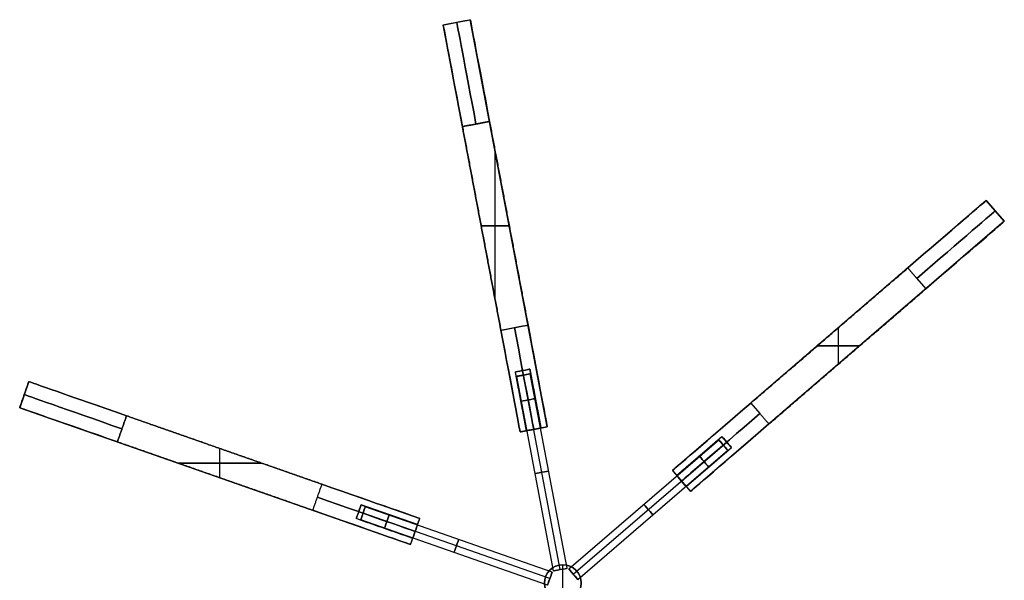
# Model space of a CAD drawing. Header units: millimetres. Extents: x -921 to 991, y -979 to 953.
# Tile 2 of 9: x -912 to -484, y -324 to -81. Entities that reach past the tile are written whole.
import ezdxf

# ---------------------------------------------------------------- set-up
doc = ezdxf.new("R2010")
doc.units = ezdxf.units.MM
doc.layers.add('Default', color=7, linetype='Continuous', true_color=0x000000)

msp = doc.modelspace()

# ---------------------------------------------------------------- linework, layer by layer
at = {"layer": 'Default', "color": 37, "true_color": 0x80674d}
for p, q in [((-727.73, -82.85, -255), (-715.94, -80.62, -255)), ((-727.73, -82.85), (-715.94, -80.62)), ((-682.47, -257.48), (-715.94, -80.62)), ((-694.26, -259.71), (-727.73, -82.85)), ((-721.83, -81.74, 255), (-721.83, -81.74, -255)), ((-705.1, -202.44, 300), (-705.1, -137.89, 300)), ((-705.1, -202.44, -300), (-705.1, -137.89, -300)), ((-491.66, -159.1), (-628.1, -276.51)), ((-483.84, -168.19), (-491.66, -159.1)), ((-491.66, -159.1, 255), (-483.84, -168.19, 255)), ((-487.75, -163.65, -255), (-487.75, -163.65, 255)), ((-711.21, -170.17, 300), (-698.99, -170.17, 300)), ((-698.99, -170.17, -300), (-711.21, -170.17, -300)), ((-699.21, -169.05, -300), (-699.21, -169.05, 300)), ((-483.84, -168.19), (-620.27, -285.61)), ((-711, -171.28, -300), (-711, -171.28, 300)), ((-521.86, -193, 300), (-517.94, -197.55, 300)), ((-702.63, -215.5, -300), (-698.3, -214.68, -300)), ((-559.88, -217.8, 300), (-559.88, -217.8, -300)), ((-555.97, -230.27, 300), (-555.97, -214.44, 300)), ((-555.97, -230.27, -300), (-555.97, -214.44, -300)), ((-565.17, -222.35, 300), (-546.77, -222.35, 300)), ((-546.77, -222.35, -300), (-565.17, -222.35, -300)), ((-552.05, -226.9, 300), (-552.05, -226.9, -300)), ((-696.35, -233.65, 180), (-690.06, -232.46, 180)), ((-696.35, -233.65, -180), (-690.06, -232.46, -180)), ((-691.51, -259.19, 180), (-696.35, -233.65, 180)), ((-691.51, -259.19, -180), (-696.35, -233.65, -180)), ((-693.2, -233.05, 183.2), (-693.2, -233.05, 176.8)), ((-688.37, -258.6, 176.8), (-693.2, -233.05, 176.8)), ((-688.37, -258.6, 183.2), (-693.2, -233.05, 183.2)), ((-693.2, -233.05, -176.8), (-693.2, -233.05, -183.2)), ((-688.37, -258.6, -183.2), (-693.2, -233.05, -183.2)), ((-688.37, -258.6, -176.8), (-693.2, -233.05, -176.8)), ((-685.22, -258, 180), (-690.06, -232.46, 180)), ((-685.22, -258, -180), (-690.06, -232.46, -180)), ((-685.22, -258, -180), (-690.06, -232.46, -180)), ((-907.83, -237.84), (-911.79, -249.17)), ((-911.79, -249.17, 255), (-907.83, -237.84, 255)), ((-907.83, -237.84), (-737.93, -297.29)), ((-909.81, -243.5, -255), (-909.81, -243.5, 255)), ((-593.99, -247.16, -300), (-590.07, -251.71, -300)), ((-911.79, -249.17), (-741.89, -308.62)), ((-682.47, -257.48), (-694.26, -259.71)), ((-688.37, -258.6, 255), (-688.37, -258.6, 183.2)), ((-688.37, -258.6, 176.8), (-688.37, -258.6, -176.8)), ((-688.37, -258.6, -183.2), (-688.37, -258.6, -255)), ((-626.27, -278.63, 180), (-606.56, -261.67, 180)), ((-624.18, -281.06, 176.8), (-604.48, -264.1, 176.8)), ((-624.18, -281.06, 183.2), (-604.48, -264.1, 183.2)), ((-624.18, -281.06, -183.2), (-604.48, -264.1, -183.2)), ((-624.18, -281.06, -176.8), (-604.48, -264.1, -176.8)), ((-602.39, -266.52, 180), (-606.56, -261.67, 180)), ((-602.39, -266.52, -180), (-606.56, -261.67, -180)), ((-604.48, -264.1, 176.8), (-604.48, -264.1, 183.2)), ((-604.48, -264.1, -183.2), (-604.48, -264.1, -176.8)), ((-824.86, -279.59, 300), (-824.86, -266.87, 300)), ((-824.86, -279.59, -300), (-824.86, -266.87, -300)), ((-822.88, -267.57, 300), (-822.88, -267.57, -300)), ((-622.1, -283.48, 180), (-602.39, -266.52, 180)), ((-622.1, -283.48, 180), (-602.39, -266.52, 180)), ((-622.1, -283.48, -180), (-602.39, -266.52, -180)), ((-843.03, -273.23, 300), (-806.69, -273.23, 300)), ((-806.69, -273.23, -300), (-843.03, -273.23, -300)), ((-628.1, -276.51), (-620.27, -285.61)), ((-628.1, -276.51, -255), (-620.27, -285.61, -255)), ((-826.84, -278.89, 300), (-826.84, -278.89, -300)), ((-624.18, -281.06, -255), (-624.18, -281.06, -183.2)), ((-624.18, -281.06, -176.8), (-624.18, -281.06, 176.8)), ((-624.18, -281.06, 183.2), (-624.18, -281.06, 255)), ((-763.39, -291.35, 180), (-765.51, -297.39, 180)), ((-763.39, -291.35, -180), (-765.51, -297.39, -180)), ((-764.45, -294.37, 176.8), (-764.45, -294.37, 183.2)), ((-739.91, -302.95, 176.8), (-764.45, -294.37, 176.8)), ((-739.91, -302.95, 183.2), (-764.45, -294.37, 183.2)), ((-764.45, -294.37, -183.2), (-764.45, -294.37, -176.8)), ((-739.91, -302.95, -183.2), (-764.45, -294.37, -183.2)), ((-739.91, -302.95, -176.8), (-764.45, -294.37, -176.8)), ((-738.85, -299.93, 180), (-763.39, -291.35, 180)), ((-738.85, -299.93, -180), (-763.39, -291.35, -180)), ((-741.89, -308.62, 255), (-737.93, -297.29, 255)), ((-741.89, -308.62), (-737.93, -297.29)), ((-741.89, -308.62, -255), (-737.93, -297.29, -255)), ((-739.91, -302.95, -255), (-739.91, -302.95, -183.2)), ((-739.91, -302.95, -176.8), (-739.91, -302.95, 176.8)), ((-739.91, -302.95, 183.2), (-739.91, -302.95, 255))]:
    msp.add_line(p, q, dxfattribs=at)
at = {"layer": 'Default', "color": 33, "true_color": 0xb89960}
for p, q in [((-695.78, -235.57, 180), (-689.88, -234.46, 180)), ((-695.78, -235.57, -180), (-689.88, -234.46, -180)), ((-676.84, -319.52, 183), (-692.83, -235.02, 183)), ((-676.84, -319.52, 177), (-692.83, -235.02, 177)), ((-692.83, -235.02, 183), (-692.83, -235.02, 177)), ((-676.84, -319.52, -177), (-692.83, -235.02, -177)), ((-676.84, -319.52, -183), (-692.83, -235.02, -183)), ((-692.83, -235.02, -177), (-692.83, -235.02, -183)), ((-673.89, -318.96, 180), (-689.88, -234.46, 180)), ((-673.89, -318.96, -180), (-689.88, -234.46, -180)), ((-679.79, -320.08, 180), (-695.78, -235.57, 180)), ((-679.79, -320.08, -180), (-695.78, -235.57, -180)), ((-673.14, -319.23, 180), (-607.95, -263.13, 180)), ((-673.14, -319.23, -180), (-607.95, -263.13, -180)), ((-604.04, -267.68, 180), (-607.95, -263.13, 180)), ((-604.04, -267.68, -180), (-607.95, -263.13, -180)), ((-671.18, -321.5, 183), (-605.99, -265.4, 183)), ((-671.18, -321.5, 177), (-605.99, -265.4, 177)), ((-671.18, -321.5, -177), (-605.99, -265.4, -177)), ((-671.18, -321.5, -183), (-605.99, -265.4, -183)), ((-669.22, -323.77, 180), (-604.04, -267.68, 180)), ((-669.22, -323.77, -180), (-604.04, -267.68, -180)), ((-605.99, -265.4, 177), (-605.99, -265.4, 183)), ((-605.99, -265.4, -183), (-605.99, -265.4, -177)), ((-761.57, -292.2, 180), (-763.55, -297.86, 180)), ((-761.57, -292.2, -180), (-763.55, -297.86, -180)), ((-681.39, -323.43, 183), (-762.56, -295.03, 183)), ((-681.39, -323.43, 177), (-762.56, -295.03, 177)), ((-762.56, -295.03, 177), (-762.56, -295.03, 183)), ((-681.39, -323.43, -177), (-762.56, -295.03, -177)), ((-681.39, -323.43, -183), (-762.56, -295.03, -183)), ((-762.56, -295.03, -183), (-762.56, -295.03, -177)), ((-680.4, -320.6, 180), (-761.57, -292.2, 180)), ((-680.4, -320.6, -180), (-761.57, -292.2, -180)), ((-682.38, -326.26, 180), (-763.55, -297.86, 180)), ((-682.38, -326.26, -180), (-763.55, -297.86, -180)), ((-680.4, -320.6, 180), (-682.38, -326.26, 180)), ((-680.4, -320.6, -180), (-682.38, -326.26, -180)), ((-679.79, -320.08, 180), (-673.89, -318.96, 180)), ((-679.79, -320.08, -180), (-673.89, -318.96, -180)), ((-679.2, -318.21, -380), (-679.2, -318.21, 380)), ((-676.84, -319.52, 183), (-676.84, -319.52, 177)), ((-676.84, -319.52, -177), (-676.84, -319.52, -183)), ((-675.73, -333.41, -380), (-675.73, -317.41, -380)), ((-675.73, -333.41, 380), (-675.73, -317.41, 380)), ((-669.22, -323.77, 180), (-673.14, -319.23, 180)), ((-669.22, -323.77, -180), (-673.14, -319.23, -180)), ((-681.39, -323.43, 177), (-681.39, -323.43, 183)), ((-681.39, -323.43, -183), (-681.39, -323.43, -177)), ((-671.18, -321.5, 177), (-671.18, -321.5, 183)), ((-671.18, -321.5, -183), (-671.18, -321.5, -177)), ((-668.52, -321.94, -380), (-668.52, -321.94, 380))]:
    msp.add_line(p, q, dxfattribs=at)
at = {"layer": 'Default', "color": 33, "true_color": 0xb89960, "extrusion": (0.185912, -0.982566, 0)}
for centre in [(-724.44, 180, 102.11), (-724.44, -180, 102.11)]:
    msp.add_circle(centre, 3, dxfattribs=at)
at = {"layer": 'Default', "color": 33, "true_color": 0xb89960, "extrusion": (-0.757972, -0.652287, 0)}
for centre in [(-194.11, 180, 632.44), (-194.11, -180, 632.44)]:
    msp.add_circle(centre, 3, dxfattribs=at)
at = {"layer": 'Default', "color": 33, "true_color": 0xb89960, "extrusion": (-0.185912, 0.982566, 0)}
for centre in [(724.44, 180, -145.11), (724.44, -180, -145.11), (724.44, 180, -188.11), (724.44, -180, -188.11)]:
    msp.add_circle(centre, 3, dxfattribs=at)
at = {"layer": 'Default', "color": 33, "true_color": 0xb89960, "extrusion": (0.943883, -0.330279, 0)}
for centre in [(-530.33, 180, -622.33), (-530.33, -180, -622.33)]:
    msp.add_circle(centre, 3, dxfattribs=at)
at = {"layer": 'Default', "color": 33, "true_color": 0xb89960, "extrusion": (0.757972, 0.652287, 0)}
for centre in [(194.11, 180, -675.44), (194.11, -180, -675.44), (194.11, 180, -718.44), (194.11, -180, -718.44)]:
    msp.add_circle(centre, 3, dxfattribs=at)
at = {"layer": 'Default', "color": 33, "true_color": 0xb89960, "extrusion": (-0.943883, 0.330279, 0)}
for centre in [(530.33, 180, 579.33), (530.33, -180, 579.33), (530.33, 180, 536.33), (530.33, -180, 536.33)]:
    msp.add_circle(centre, 3, dxfattribs=at)
at = {"layer": 'Default', "color": 33, "true_color": 0xb89960}
for centre in [(-675.73, -325.41, -380), (-675.73, -325.41)]:
    msp.add_circle(centre, 8, dxfattribs=at)
at = {"layer": 'Default', "color": 33, "true_color": 0xb89960, "extrusion": (0, 0, -1)}
msp.add_circle((675.73, -325.41, -380), 8, dxfattribs=at)
at = {"layer": 'Default', "color": 37, "true_color": 0x80674d, "extrusion": (-0.982566, -0.185912, 3.45823e-09)}
msp.add_arc((-8.89, -255, 718.44), 45, 180, 270, dxfattribs=at)
at = {"layer": 'Default', "color": 37, "true_color": 0x80674d, "extrusion": (-0.982566, -0.185912, -3.45823e-09)}
msp.add_arc((-8.89, 255, 718.44), 45, 90, 180, dxfattribs=at)
at = {"layer": 'Default', "color": 37, "true_color": 0x80674d, "extrusion": (0.982566, 0.185912, -3.41692e-09)}
msp.add_arc((8.89, -255, -730.44), 45, 270, 0, dxfattribs=at)
at = {"layer": 'Default', "color": 37, "true_color": 0x80674d, "extrusion": (0.982566, 0.185912, 3.41692e-09)}
msp.add_arc((8.89, 255, -730.44), 45, 360, 90, dxfattribs=at)
at = {"layer": 'Default', "color": 37, "true_color": 0x80674d, "extrusion": (0.982566, 0.185912, 0)}
for centre, start, end in [((8.89, -255, -724.44), 270, 360), ((8.89, 255, -724.44), 0, 90), ((-81.11, 255, -724.44), 90, 180), ((-81.11, -255, -724.44), 180, 270)]:
    msp.add_arc(centre, 45, start, end, dxfattribs=at)
at = {"layer": 'Default', "color": 37, "true_color": 0x80674d, "extrusion": (0.652287, -0.757972, -1.16366e-09)}
msp.add_arc((-521.44, -255, -200.11), 45, 270, 360, dxfattribs=at)
at = {"layer": 'Default', "color": 37, "true_color": 0x80674d, "extrusion": (0.652287, -0.757972, 1.16366e-09)}
msp.add_arc((-521.44, 255, -200.11), 45, 0, 90, dxfattribs=at)
at = {"layer": 'Default', "color": 37, "true_color": 0x80674d, "extrusion": (0.652287, -0.757972, 0)}
for centre, start, end in [((-521.44, -255, -194.11), 270, 0), ((-521.44, 255, -194.11), 360, 90), ((-611.44, 255, -194.11), 90, 180), ((-611.44, -255, -194.11), 180, 270)]:
    msp.add_arc(centre, 45, start, end, dxfattribs=at)
at = {"layer": 'Default', "color": 37, "true_color": 0x80674d, "extrusion": (-0.652287, 0.757972, 1.01871e-09)}
msp.add_arc((521.44, -255, 188.11), 45, 180, 270, dxfattribs=at)
at = {"layer": 'Default', "color": 37, "true_color": 0x80674d, "extrusion": (-0.652287, 0.757972, -1.01871e-09)}
msp.add_arc((521.44, 255, 188.11), 45, 90, 180, dxfattribs=at)
at = {"layer": 'Default', "color": 37, "true_color": 0x80674d, "extrusion": (-0.982566, -0.185912, 3.23988e-09)}
msp.add_arc((81.11, 255, 718.44), 45, 0, 90, dxfattribs=at)
at = {"layer": 'Default', "color": 37, "true_color": 0x80674d, "extrusion": (-0.982566, -0.185912, -3.23988e-09)}
msp.add_arc((81.11, -255, 718.44), 45, 270, 360, dxfattribs=at)
at = {"layer": 'Default', "color": 37, "true_color": 0x80674d, "extrusion": (0.982566, 0.185912, -3.19857e-09)}
msp.add_arc((-81.11, 255, -730.44), 45, 90, 180, dxfattribs=at)
at = {"layer": 'Default', "color": 37, "true_color": 0x80674d, "extrusion": (0.982566, 0.185912, 3.19856e-09)}
msp.add_arc((-81.11, -255, -730.44), 45, 180, 270, dxfattribs=at)
at = {"layer": 'Default', "color": 37, "true_color": 0x80674d, "extrusion": (-0.185912, 0.982566, 0)}
for centre, start, end in [((724.44, 180, -100.11), 180, 0), ((724.44, 180, -100.11), 0, 180), ((724.44, -180, -100.11), 180, 0), ((724.44, -180, -100.11), 0, 180)]:
    msp.add_arc(centre, 3.2, start, end, dxfattribs=at)
at = {"layer": 'Default', "color": 37, "true_color": 0x80674d, "extrusion": (-0.330279, -0.943883, 1.81437e-09)}
msp.add_arc((-733.33, -255, 524.33), 45, 180, 270, dxfattribs=at)
at = {"layer": 'Default', "color": 37, "true_color": 0x80674d, "extrusion": (-0.330279, -0.943883, -1.81437e-09)}
msp.add_arc((-733.33, 255, 524.33), 45, 90, 180, dxfattribs=at)
at = {"layer": 'Default', "color": 37, "true_color": 0x80674d, "extrusion": (0.330279, 0.943883, 0)}
for centre, start, end in [((733.33, -255, -530.33), 270, 0), ((733.33, 255, -530.33), 360, 90), ((643.33, 255, -530.33), 90, 180), ((643.33, -255, -530.33), 180, 270)]:
    msp.add_arc(centre, 45, start, end, dxfattribs=at)
at = {"layer": 'Default', "color": 37, "true_color": 0x80674d, "extrusion": (-0.185912, 0.982566, -1.13687e-13)}
for centre, end in [((724.44, 180, -113.11), 360), ((724.44, -180, -113.11), 0)]:
    msp.add_arc(centre, 3.2, 180, end, dxfattribs=at)
at = {"layer": 'Default', "color": 37, "true_color": 0x80674d, "extrusion": (-0.185912, 0.982566, 1.13687e-13)}
for centre in [(724.44, 180, -113.11), (724.44, -180, -113.11)]:
    msp.add_arc(centre, 3.2, 360, 180, dxfattribs=at)
at = {"layer": 'Default', "color": 37, "true_color": 0x80674d, "extrusion": (0.652287, -0.757972, -1.01871e-09)}
msp.add_arc((-611.44, 255, -200.11), 45, 90, 180, dxfattribs=at)
at = {"layer": 'Default', "color": 37, "true_color": 0x80674d, "extrusion": (0.652287, -0.757972, 1.01871e-09)}
msp.add_arc((-611.44, -255, -200.11), 45, 180, 270, dxfattribs=at)
at = {"layer": 'Default', "color": 37, "true_color": 0x80674d, "extrusion": (0.330279, 0.943883, -1.53122e-09)}
msp.add_arc((733.33, -255, -536.33), 45, 270, 360, dxfattribs=at)
at = {"layer": 'Default', "color": 37, "true_color": 0x80674d, "extrusion": (0.330279, 0.943883, 1.53123e-09)}
msp.add_arc((733.33, 255, -536.33), 45, 0, 90, dxfattribs=at)
at = {"layer": 'Default', "color": 37, "true_color": 0x80674d, "extrusion": (-0.652287, 0.757972, 1.16366e-09)}
msp.add_arc((611.44, 255, 188.11), 45, 0, 90, dxfattribs=at)
at = {"layer": 'Default', "color": 37, "true_color": 0x80674d, "extrusion": (-0.652287, 0.757972, -1.16366e-09)}
msp.add_arc((611.44, -255, 188.11), 45, 270, 360, dxfattribs=at)
at = {"layer": 'Default', "color": 37, "true_color": 0x80674d, "extrusion": (-0.185912, 0.982566, 4.61422e-09)}
msp.add_arc((724.44, 180, -126.11), 3.2, 0, 90, dxfattribs=at)
at = {"layer": 'Default', "color": 37, "true_color": 0x80674d, "extrusion": (-0.185912, 0.982566, -4.6142e-09)}
msp.add_arc((724.44, 180, -126.11), 3.2, 270, 360, dxfattribs=at)
at = {"layer": 'Default', "color": 37, "true_color": 0x80674d, "extrusion": (-0.185912, 0.982566, 4.61419e-09)}
msp.add_arc((724.44, -180, -126.11), 3.2, 0, 90, dxfattribs=at)
at = {"layer": 'Default', "color": 37, "true_color": 0x80674d, "extrusion": (-0.185912, 0.982566, -4.61418e-09)}
msp.add_arc((724.44, -180, -126.11), 3.2, 270, 360, dxfattribs=at)
at = {"layer": 'Default', "color": 37, "true_color": 0x80674d, "extrusion": (-0.185912, 0.982566, -4.03319e-09)}
for centre in [(724.44, 180, -126.11), (724.44, -180, -126.11)]:
    msp.add_arc(centre, 3.2, 90, 180, dxfattribs=at)
at = {"layer": 'Default', "color": 37, "true_color": 0x80674d, "extrusion": (-0.185912, 0.982566, 4.03318e-09)}
msp.add_arc((724.44, 180, -126.11), 3.2, 180, 270, dxfattribs=at)
at = {"layer": 'Default', "color": 37, "true_color": 0x80674d, "extrusion": (-0.185912, 0.982566, 4.03319e-09)}
msp.add_arc((724.44, -180, -126.11), 3.2, 180, 270, dxfattribs=at)
at = {"layer": 'Default', "color": 37, "true_color": 0x80674d, "extrusion": (0.757972, 0.652287, 0)}
for centre, start, end in [((194.11, 180, -630.44), 180, 0), ((194.11, 180, -630.44), 0, 180), ((194.11, -180, -630.44), 180, 0), ((194.11, -180, -630.44), 0, 180)]:
    msp.add_arc(centre, 3.2, start, end, dxfattribs=at)
at = {"layer": 'Default', "color": 37, "true_color": 0x80674d, "extrusion": (0.757972, 0.652287, -2.84217e-14)}
for centre in [(194.11, 180, -643.44), (194.11, -180, -643.44)]:
    msp.add_arc(centre, 3.2, 180, 0, dxfattribs=at)
at = {"layer": 'Default', "color": 37, "true_color": 0x80674d, "extrusion": (0.757972, 0.652287, 2.84217e-14)}
for centre in [(194.11, 180, -643.44), (194.11, -180, -643.44)]:
    msp.add_arc(centre, 3.2, 360, 180, dxfattribs=at)
at = {"layer": 'Default', "color": 37, "true_color": 0x80674d, "extrusion": (-0.330279, -0.943883, 1.60462e-09)}
msp.add_arc((-643.33, 255, 524.33), 45, 360, 90, dxfattribs=at)
at = {"layer": 'Default', "color": 37, "true_color": 0x80674d, "extrusion": (-0.330279, -0.943883, -1.60462e-09)}
msp.add_arc((-643.33, -255, 524.33), 45, 270, 0, dxfattribs=at)
at = {"layer": 'Default', "color": 37, "true_color": 0x80674d, "extrusion": (0.757972, 0.652287, -6.71924e-10)}
msp.add_arc((194.11, 180, -656.44), 3.2, 360, 90, dxfattribs=at)
at = {"layer": 'Default', "color": 37, "true_color": 0x80674d, "extrusion": (0.757972, 0.652287, 6.71921e-10)}
msp.add_arc((194.11, 180, -656.44), 3.2, 270, 0, dxfattribs=at)
at = {"layer": 'Default', "color": 37, "true_color": 0x80674d, "extrusion": (0.757972, 0.652287, -6.71914e-10)}
msp.add_arc((194.11, -180, -656.44), 3.2, 360, 90, dxfattribs=at)
at = {"layer": 'Default', "color": 37, "true_color": 0x80674d, "extrusion": (0.757972, 0.652287, 6.71918e-10)}
msp.add_arc((194.11, -180, -656.44), 3.2, 270, 0, dxfattribs=at)
at = {"layer": 'Default', "color": 37, "true_color": 0x80674d, "extrusion": (0.757972, 0.652287, -3.73514e-09)}
msp.add_arc((194.11, 180, -656.44), 3.2, 90, 180, dxfattribs=at)
at = {"layer": 'Default', "color": 37, "true_color": 0x80674d, "extrusion": (0.757972, 0.652287, 3.73517e-09)}
msp.add_arc((194.11, 180, -656.44), 3.2, 180, 270, dxfattribs=at)
at = {"layer": 'Default', "color": 37, "true_color": 0x80674d, "extrusion": (0.757972, 0.652287, -3.73519e-09)}
msp.add_arc((194.11, -180, -656.44), 3.2, 90, 180, dxfattribs=at)
at = {"layer": 'Default', "color": 37, "true_color": 0x80674d, "extrusion": (0.757972, 0.652287, 3.73516e-09)}
msp.add_arc((194.11, -180, -656.44), 3.2, 180, 270, dxfattribs=at)
at = {"layer": 'Default', "color": 37, "true_color": 0x80674d, "extrusion": (0.330279, 0.943883, -1.81437e-09)}
msp.add_arc((643.33, 255, -536.33), 45, 90, 180, dxfattribs=at)
at = {"layer": 'Default', "color": 37, "true_color": 0x80674d, "extrusion": (0.330279, 0.943883, 1.81437e-09)}
msp.add_arc((643.33, -255, -536.33), 45, 180, 270, dxfattribs=at)
at = {"layer": 'Default', "color": 37, "true_color": 0x80674d, "extrusion": (-0.943883, 0.330279, 0)}
for centre, start, end in [((530.33, 180, 624.33), 180, 0), ((530.33, 180, 624.33), 0, 180), ((530.33, -180, 624.33), 180, 0), ((530.33, -180, 624.33), 0, 180)]:
    msp.add_arc(centre, 3.2, start, end, dxfattribs=at)
at = {"layer": 'Default', "color": 37, "true_color": 0x80674d, "extrusion": (-0.943883, 0.330279, 1.13687e-13)}
for centre in [(530.33, 180, 611.33), (530.33, -180, 611.33)]:
    msp.add_arc(centre, 3.2, 180, 360, dxfattribs=at)
at = {"layer": 'Default', "color": 37, "true_color": 0x80674d, "extrusion": (-0.943883, 0.330279, -1.13687e-13)}
for centre in [(530.33, 180, 611.33), (530.33, -180, 611.33)]:
    msp.add_arc(centre, 3.2, 360, 180, dxfattribs=at)
at = {"layer": 'Default', "color": 37, "true_color": 0x80674d, "extrusion": (-0.943883, 0.330279, 2.97898e-09)}
for centre in [(530.33, 180, 598.33), (530.33, -180, 598.33)]:
    msp.add_arc(centre, 3.2, 360, 90, dxfattribs=at)
at = {"layer": 'Default', "color": 37, "true_color": 0x80674d, "extrusion": (-0.943883, 0.330279, -2.97894e-09)}
msp.add_arc((530.33, 180, 598.33), 3.2, 270, 0, dxfattribs=at)
at = {"layer": 'Default', "color": 37, "true_color": 0x80674d, "extrusion": (-0.943883, 0.330279, -2.979e-09)}
msp.add_arc((530.33, -180, 598.33), 3.2, 270, 0, dxfattribs=at)
at = {"layer": 'Default', "color": 37, "true_color": 0x80674d, "extrusion": (-0.943883, 0.330279, -1.94687e-09)}
msp.add_arc((530.33, 180, 598.33), 3.2, 90, 180, dxfattribs=at)
at = {"layer": 'Default', "color": 37, "true_color": 0x80674d, "extrusion": (-0.943883, 0.330279, 1.94688e-09)}
msp.add_arc((530.33, 180, 598.33), 3.2, 180, 270, dxfattribs=at)
at = {"layer": 'Default', "color": 37, "true_color": 0x80674d, "extrusion": (-0.943883, 0.330279, -1.94684e-09)}
msp.add_arc((530.33, -180, 598.33), 3.2, 90, 180, dxfattribs=at)
at = {"layer": 'Default', "color": 37, "true_color": 0x80674d, "extrusion": (-0.943883, 0.330279, 1.94687e-09)}
msp.add_arc((530.33, -180, 598.33), 3.2, 180, 270, dxfattribs=at)
at = {"layer": 'Default', "color": 37, "true_color": 0x80674d}
for points in [[(-727.73, -82.85, -255), (-721.83, -81.74, -255), (-715.94, -80.62, -255)], [(-727.73, -82.85, 255), (-721.83, -81.74, 255), (-715.94, -80.62, 255)], [(-715.94, -80.62, 255), (-715.94, -80.62), (-715.94, -80.62, -255)], [(-727.73, -82.85, -255), (-727.73, -82.85), (-727.73, -82.85, 255)], [(-719.36, -127.07, 300), (-713.47, -125.95, 300), (-707.57, -124.84, 300)], [(-707.57, -124.84, -300), (-713.47, -125.95, -300), (-719.36, -127.07, -300)], [(-719.36, -127.07, 300), (-711, -171.28, 300), (-702.63, -215.5, 300)], [(-702.63, -215.5, -300), (-711, -171.28, -300), (-719.36, -127.07, -300)], [(-690.84, -213.27, 300), (-699.21, -169.05, 300), (-707.57, -124.84, 300)], [(-707.57, -124.84, -300), (-699.21, -169.05, -300), (-690.84, -213.27, -300)], [(-491.66, -159.1, -255), (-491.66, -159.1), (-491.66, -159.1, 255)], [(-491.66, -159.1, 255), (-487.75, -163.65, 255), (-483.84, -168.19, 255)], [(-491.66, -159.1, -255), (-487.75, -163.65, -255), (-483.84, -168.19, -255)], [(-483.84, -168.19, 255), (-483.84, -168.19), (-483.84, -168.19, -255)], [(-525.77, -188.45, 300), (-559.88, -217.8, 300), (-593.99, -247.16, 300)], [(-593.99, -247.16, -300), (-559.88, -217.8, -300), (-525.77, -188.45, -300)], [(-525.77, -188.45, 300), (-521.86, -193, 300), (-517.94, -197.55, 300)], [(-517.94, -197.55, -300), (-521.86, -193, -300), (-525.77, -188.45, -300)], [(-586.16, -256.25, 300), (-552.05, -226.9, 300), (-517.94, -197.55, 300)], [(-517.94, -197.55, -300), (-552.05, -226.9, -300), (-586.16, -256.25, -300)], [(-702.63, -215.5, 300), (-696.73, -214.38, 300), (-690.84, -213.27, 300)], [(-702.63, -215.5, -300), (-696.73, -214.38, -300), (-690.84, -213.27, -300)], [(-691.51, -259.19, 180), (-693.93, -246.42, 180), (-696.35, -233.65, 180)], [(-691.51, -259.19, -180), (-693.93, -246.42, -180), (-696.35, -233.65, -180)], [(-690.06, -232.46, 180), (-687.64, -245.23, 180), (-685.22, -258, 180)], [(-690.06, -232.46, -180), (-687.64, -245.23, -180), (-685.22, -258, -180)], [(-911.79, -249.17, -255), (-909.81, -243.5, -255), (-907.83, -237.84, -255)], [(-911.79, -249.17, 255), (-909.81, -243.5, 255), (-907.83, -237.84, 255)], [(-907.83, -237.84, 255), (-907.83, -237.84), (-907.83, -237.84, -255)], [(-593.99, -247.16, 300), (-590.08, -251.7, 300), (-586.16, -256.25, 300)], [(-593.99, -247.16, -300), (-590.08, -251.7, -300), (-586.16, -256.25, -300)], [(-911.79, -249.17, -255), (-911.79, -249.17), (-911.79, -249.17, 255)], [(-869.32, -264.03, 300), (-867.33, -258.37, 300), (-865.35, -252.7, 300)], [(-865.35, -252.7, -300), (-867.33, -258.37, -300), (-869.32, -264.03, -300)], [(-780.4, -282.43, 300), (-822.88, -267.57, 300), (-865.35, -252.7, 300)], [(-865.35, -252.7, -300), (-822.88, -267.57, -300), (-780.4, -282.43, -300)], [(-694.26, -259.71, -255), (-688.37, -258.6, -255), (-682.47, -257.48, -255)], [(-694.26, -259.71, 255), (-688.37, -258.6, 255), (-682.47, -257.48, 255)], [(-694.26, -259.71, 255), (-694.26, -259.71), (-694.26, -259.71, -255)], [(-682.47, -257.48, -255), (-682.47, -257.48), (-682.47, -257.48, 255)], [(-869.32, -264.03, 300), (-826.84, -278.89, 300), (-784.37, -293.75, 300)], [(-784.37, -293.75, -300), (-826.84, -278.89, -300), (-869.32, -264.03, -300)], [(-626.27, -278.63, 180), (-616.42, -270.15, 180), (-606.56, -261.67, 180)], [(-626.27, -278.63, -180), (-616.42, -270.15, -180), (-606.56, -261.67, -180)], [(-602.39, -266.52, 180), (-612.24, -275, 180), (-622.1, -283.48, 180)], [(-602.39, -266.52, -180), (-612.24, -275, -180), (-622.1, -283.48, -180)], [(-628.1, -276.51, 255), (-628.1, -276.51), (-628.1, -276.51, -255)], [(-628.1, -276.51, -255), (-624.18, -281.06, -255), (-620.27, -285.61, -255)], [(-628.1, -276.51, 255), (-624.18, -281.06, 255), (-620.27, -285.61, 255)], [(-784.37, -293.75, 300), (-782.39, -288.09, 300), (-780.4, -282.43, 300)], [(-784.37, -293.75, -300), (-782.39, -288.09, -300), (-780.4, -282.43, -300)], [(-620.27, -285.61, -255), (-620.27, -285.61), (-620.27, -285.61, 255)], [(-763.39, -291.35, 180), (-751.12, -295.64, 180), (-738.85, -299.93, 180)], [(-763.39, -291.35, -180), (-751.12, -295.64, -180), (-738.85, -299.93, -180)], [(-740.97, -305.97, 180), (-753.24, -301.68, 180), (-765.51, -297.39, 180)], [(-740.97, -305.97, -180), (-753.24, -301.68, -180), (-765.51, -297.39, -180)], [(-741.89, -308.62, -255), (-739.91, -302.95, -255), (-737.93, -297.29, -255)], [(-741.89, -308.62, 255), (-739.91, -302.95, 255), (-737.93, -297.29, 255)], [(-737.93, -297.29, -255), (-737.93, -297.29), (-737.93, -297.29, 255)], [(-741.89, -308.62, 255), (-741.89, -308.62), (-741.89, -308.62, -255)]]:
    msp.add_open_spline(points, degree=2, dxfattribs=at)

doc.saveas('drawing.dxf')
